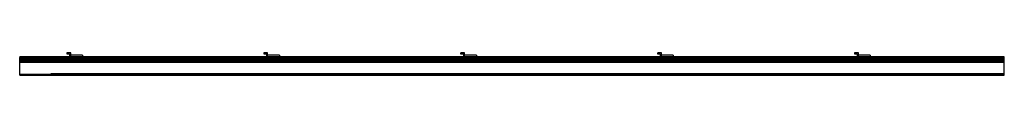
# Model space of a CAD drawing. Header units: millimetres. Extents: x 0 to 2500, y 0 to 58.
import ezdxf

# ---------------------------------------------------------------- set-up
doc = ezdxf.new("R2010")
doc.units = ezdxf.units.MM
doc.header["$LTSCALE"] = 10
doc.linetypes.add('ALLCAD_Strich', pattern=[0.2, 0.15, -0.05])
doc.layers.add('BESCH_KONT_sich_schn_ansi_2d', color=40, linetype='Continuous')

msp = doc.modelspace()

# ---------------------------------------------------------------- linework, layer by layer
at = {"layer": 'BESCH_KONT_sich_schn_ansi_2d', "linetype": 'ALLCAD_Strich', "extrusion": (0, 1, -2.22045e-16)}
for p, q in [((119.5, 57.5), (119.5, 54.5)), ((129.5, 57.5), (119.5, 57.5)), ((119.5, 54.5), (126.5, 54.5)), ((126.5, 54.5), (126.5, 47.5)), ((129.5, 51.5), (129.5, 57.5)), ((129.5, 47.5), (129.5, 51.5)), ((159.5, 51.5), (129.5, 51.5)), ((159.5, 51.5), (159.5, 47.5)), ((619.5, 57.5), (619.5, 54.5)), ((629.5, 57.5), (619.5, 57.5)), ((619.5, 54.5), (626.5, 54.5)), ((626.5, 54.5), (626.5, 47.5)), ((629.5, 51.5), (629.5, 57.5)), ((629.5, 47.5), (629.5, 51.5)), ((659.5, 51.5), (629.5, 51.5)), ((659.5, 51.5), (659.5, 47.5)), ((1129.5, 57.5), (1119.5, 57.5)), ((1119.5, 57.5), (1119.5, 54.5)), ((1119.5, 54.5), (1126.5, 54.5)), ((1126.5, 54.5), (1126.5, 47.5)), ((1129.5, 51.5), (1129.5, 57.5)), ((1159.5, 51.5), (1129.5, 51.5)), ((1129.5, 47.5), (1129.5, 51.5)), ((1159.5, 51.5), (1159.5, 47.5)), ((1619.5, 57.5), (1619.5, 54.5)), ((1629.5, 57.5), (1619.5, 57.5)), ((1619.5, 54.5), (1626.5, 54.5)), ((1626.5, 54.5), (1626.5, 47.5)), ((1629.5, 51.5), (1629.5, 57.5)), ((1629.5, 47.5), (1629.5, 51.5)), ((1659.5, 51.5), (1629.5, 51.5)), ((1659.5, 51.5), (1659.5, 47.5)), ((2119.5, 57.5), (2119.5, 54.5)), ((2129.5, 57.5), (2119.5, 57.5)), ((2119.5, 54.5), (2126.5, 54.5)), ((2126.5, 54.5), (2126.5, 47.5)), ((2129.5, 51.5), (2129.5, 57.5)), ((2129.5, 47.5), (2129.5, 51.5)), ((2159.5, 51.5), (2129.5, 51.5)), ((2159.5, 51.5), (2159.5, 47.5)), ((0, 47.5), (0, 45.5)), ((0, 47.5), (2500, 47.5)), ((0, 44.5), (0, 45.5)), ((0, 45.5), (2500, 45.5)), ((0, 1.5), (0, 44.5)), ((0, 44.5), (2500, 44.5)), ((0, 44), (2500, 44)), ((0, 43), (2500, 43)), ((0, 43), (0, 43)), ((0, 43), (0, 43)), ((0, 43), (0, 43)), ((0, 43), (0, 43)), ((0, 43), (0, 43)), ((0, 43), (0, 43)), ((0, 43), (0, 43)), ((0, 43), (0, 43)), ((0, 43), (0, 43)), ((0, 43), (0, 43)), ((0, 43), (0, 43)), ((0, 43), (0, 43)), ((0, 43), (0, 43)), ((0, 43), (0, 43)), ((0, 43), (0, 43)), ((0, 43), (0, 43)), ((0, 43), (0, 43)), ((0, 43), (0, 43)), ((0, 43), (0, 43)), ((0, 43), (0, 43)), ((0, 43), (0, 43)), ((0, 43), (0, 43)), ((0, 43), (0, 43)), ((2500, 42), (0, 42)), ((2500, 41), (0, 41)), ((0, 40), (2500, 40)), ((0, 37), (2500, 37)), ((0, 36.5), (2500, 36.5)), ((0, 35.5), (2500, 35.5)), ((0, 35), (2500, 35)), ((0, 33.5), (2500, 33.5)), ((2500, 45.5), (2500, 47.5)), ((2500, 44.5), (2500, 45.5)), ((2500, 1.5), (2500, 44.5)), ((0, 3), (2500, 3)), ((0, 0), (0, 1.5)), ((0, 1.5), (2500, 1.5)), ((0, 0), (2500, 0)), ((80, 4.5), (2500, 4.5)), ((80, 0), (80, 4.5)), ((2500, 3.4), (80, 3.4)), ((2500, 1.4), (80, 1.4)), ((2500, 0), (2500, 1.5))]:
    msp.add_line(p, q, dxfattribs=at)
at = {"layer": 'BESCH_KONT_sich_schn_ansi_2d', "linetype": 'ALLCAD_Strich', "extrusion": (0, -2.22045e-16, -1)}
for radius, start, end in [(0.00271, 0, 90), (0.00271, 270, 0), (0.00116, 90, 180), (0.00116, 180, 270), (0.00271, 0, 90), (0.00271, 270, 0), (0.00116, 90, 180), (0.00116, 180, 270), (0.00093, 90, 180), (0.00093, 180, 270)]:
    msp.add_arc((0, 43), radius, start, end, dxfattribs=at)
at = {"layer": 'BESCH_KONT_sich_schn_ansi_2d', "linetype": 'ALLCAD_Strich'}
for radius, start, end in [(0.00116, 180, 270), (0.00116, 90, 180), (0.00271, 270, 0), (0.00271, 0, 90), (0.00116, 180, 270), (0.00116, 90, 180), (0.00271, 270, 0), (0.00271, 0, 90), (0.00217, 270, 0), (0.00217, 360, 90)]:
    msp.add_arc((0, 43), radius, start, end, dxfattribs=at)

doc.saveas('drawing.dxf')
